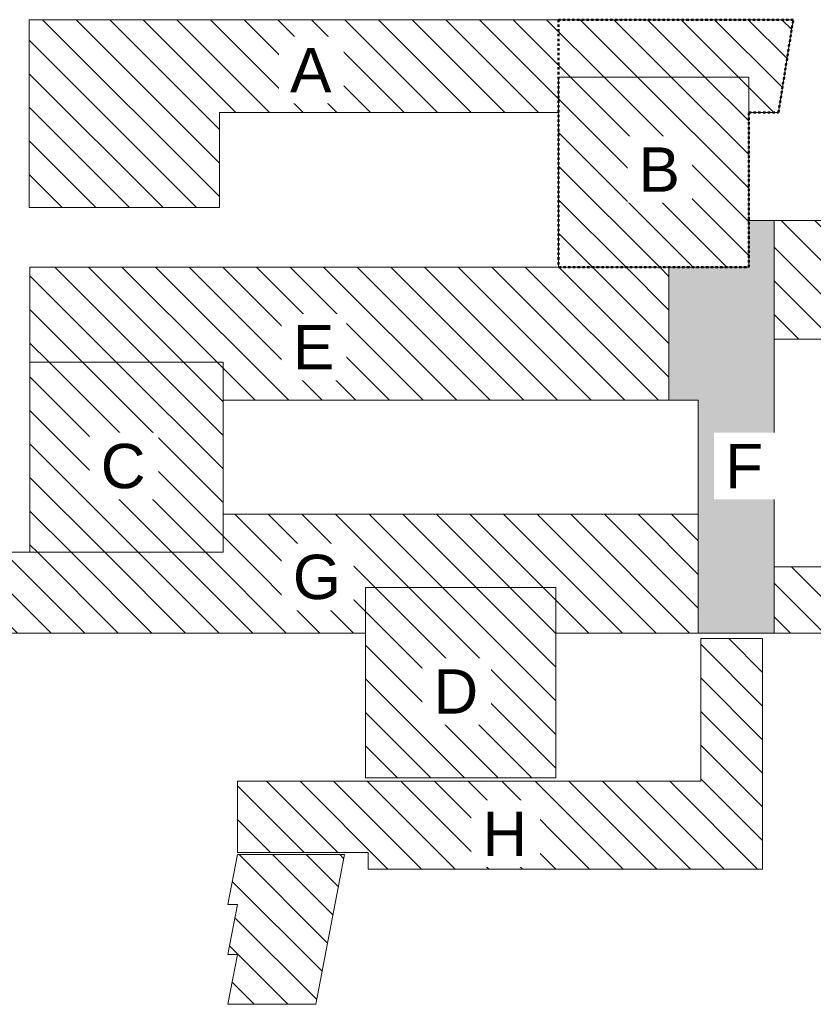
# Model space of a CAD drawing. Header units: centimetres. Extents: x -1434 to 23895, y -8842 to 3590.
# Tile 44 of 75: x 3757 to 13776, y -8842 to 3590. Entities that reach past the tile are written whole.
import ezdxf

# ---------------------------------------------------------------- set-up
doc = ezdxf.new("R2010")
doc.units = ezdxf.units.CM
doc.linetypes.add('Dash', pattern=[60, 30, -30])
for name, color, linetype, lineweight in [('A-DETL', 90, 'Continuous', 9), ('A-DETL-GENF', 92, 'Continuous', 13), ('A-DETL-MEDM', 33, 'Continuous', 13), ('A-DETL-WIDE', 214, 'Continuous', 35), ('G-ANNO-TEXT', 231, 'Continuous', 13)]:
    doc.layers.add(name, color=color, linetype=linetype, lineweight=lineweight)
doc.styles.add('Arial_8', font='arial.ttf', dxfattribs={"height": 560})
pattern_1 = [(315, (11877.47, 0), (212.132, 212.132), [])]

msp = doc.modelspace()

# ---------------------------------------------------------------- hatches: boundary and pattern name
at = {"layer": 'A-DETL-GENF', "lineweight": 18}
h = msp.add_hatch(dxfattribs=at)
h.set_pattern_fill('FP_1', color=250, style=0, pattern_type=2)
h.set_pattern_definition(pattern_1)
h.paths.add_polyline_path([(19853, 758), (21413, 758), (21413, 3158), (19853, 3158), (19853, 1054)], flags=0)
h.paths.add_polyline_path([(3879, 1220), (6279, 1220), (6279, 2420), (10561, 2420), (10561, 2865), (12961, 2865), (12961, 2420), (13336.1, 2420), (13522.6, 3590), (3879, 3590), (3879, 2420)], flags=0)
h = msp.add_hatch(dxfattribs=at)
h.set_pattern_fill('FP_1', color=250, style=0, pattern_type=2)
h.set_pattern_definition(pattern_1)
h.paths.add_polyline_path([(8124, -5981), (10524, -5981), (10524, -3581), (8124, -3581), (8124, -4882.2)], flags=0)
h.paths.add_polyline_path([(3887, -3135), (6324, -3135), (6324, -735), (3887, -735), (3887, -2655)], flags=0)
h.paths.add_polyline_path([(10561, 465), (12961, 465), (12961, 2865), (10561, 2865), (10561, 2420)], flags=0)
h = msp.add_hatch(dxfattribs=at)
h.set_pattern_fill('FP_1', color=250, style=0, pattern_type=2)
h.set_pattern_definition(pattern_1)
h.paths.add_polyline_path([(6506, -8842), (7496, -8842), (7856, -6952), (6506, -6952), (6386, -7582), (6506, -7582), (6386, -8212), (6506, -8212), (6386, -8842)], flags=0)
h.paths.add_polyline_path([(21023, -7423), (21023, -469), (20933, -469), (20933, 758), (19853, 758), (19853, 1054), (13283, 1054), (13283, -442), (15683, -442), (15683, -3319), (13283, -3319), (13283, -4155), (15683, -4155), (15683, -7423), (17153, -7423), (17153, -4573), (19553, -4573), (19553, -7423)], flags=0)
h.paths.add_polyline_path([(12324, -7135), (13136, -7135), (13136, -4225), (12356, -4225), (12356, -6025), (6506, -6025), (6506, -6925), (8156, -6925), (8156, -7135), (11954, -7135)], flags=0)
h.paths.add_polyline_path([(10524, -4155), (12324, -4155), (12324, -2655), (6324, -2655), (6324, -3135), (3287, -3135), (3287, -4155), (8124, -4155), (8124, -3581), (10524, -3581)], flags=0)
h.paths.add_polyline_path([(17153, -3346), (17153, -288), (19553, -288), (19553, -3346)], flags=0)
h.paths.add_polyline_path([(11954, -1215), (11954, 465), (3887, 465), (3887, -735), (6324, -735), (6324, -1215)], flags=0)
at = {"layer": 'A-DETL-GENF', "lineweight": 9}
msp.add_hatch(color=255, dxfattribs=at).paths.add_polyline_path([(13283, -4155), (13283, 1054), (12961, 1054), (12961, 465), (11954, 465), (11954, -1215), (12324, -1215), (12324, -4155), (12961, -4155)], flags=0)

# ---------------------------------------------------------------- linework, layer by layer
at = {"layer": 'A-DETL', "linetype": 'Dash', "lineweight": 50}
for p, q in [((10561, 3590), (10561, 465)), ((13522.6, 3590), (10561, 3590)), ((13336.1, 2420), (13522.6, 3590)), ((12961, 465), (12961, 2420)), ((12961, 2420), (13336.1, 2420)), ((10561, 465), (12961, 465))]:
    msp.add_line(p, q, dxfattribs=at)
at = {"layer": 'A-DETL-MEDM', "lineweight": 9}
for p, q in [((13522.6, 3590), (3879, 3590)), ((3879, 3590), (3879, 1220)), ((13336.1, 2420), (13522.6, 3590)), ((10561, 2420), (10561, 2865)), ((10561, 2865), (12961, 2865)), ((12961, 2865), (12961, 2420)), ((6279, 1220), (6279, 2420)), ((6279, 2420), (10561, 2420)), ((12961, 2420), (13336.1, 2420)), ((3879, 1220), (6279, 1220)), ((13283, 1054), (12961, 1054)), ((12961, 1054), (12961, 465)), ((19853, 1054), (12961, 1054)), ((12961, 1054), (12961, 465)), ((13283, -4155), (13283, 1054)), ((12961, 465), (3887, 465)), ((3887, 465), (3887, -735)), ((12961, 465), (11954, 465)), ((11954, 465), (11954, -1215)), ((13283, -3319), (13283, -442)), ((13283, -442), (15683, -442)), ((3887, -735), (6324, -735)), ((6324, -735), (6324, -1215)), ((6324, -1215), (12324, -1215)), ((11954, -1215), (12324, -1215)), ((12324, -1215), (12324, -4155)), ((12324, -1215), (12324, -2655)), ((6324, -2655), (6324, -3135)), ((12324, -2655), (6324, -2655)), ((6324, -3135), (3287, -3135)), ((15683, -3319), (13283, -3319)), ((8124, -4155), (8124, -3581)), ((8124, -3581), (10524, -3581)), ((10524, -3581), (10524, -4155)), ((3287, -4155), (8124, -4155)), ((10524, -4155), (15683, -4155)), ((12324, -4155), (13283, -4155)), ((13136, -4225), (12356, -4225)), ((12356, -4225), (12356, -6025)), ((13136, -7135), (13136, -4225)), ((12356, -6025), (6506, -6025)), ((6506, -6025), (6506, -6925)), ((6506, -6952), (6386, -7582)), ((6506, -6925), (8156, -6925)), ((7856, -6952), (6506, -6952)), ((7496, -8842), (7856, -6952)), ((8156, -6925), (8156, -7135)), ((8156, -7135), (13136, -7135)), ((6386, -7582), (6506, -7582)), ((6506, -7582), (6386, -8212)), ((6386, -8212), (6506, -8212)), ((6506, -8212), (6386, -8842)), ((6386, -8842), (7496, -8842))]:
    msp.add_line(p, q, dxfattribs=at)
at = {"layer": 'A-DETL-WIDE', "lineweight": 18}
for p, q in [((10561, 2865), (10561, 465)), ((12961, 2865), (10561, 2865)), ((12961, 465), (12961, 2865)), ((10561, 465), (12961, 465)), ((6324, -735), (3887, -735)), ((3887, -735), (3887, -3135)), ((6324, -3135), (6324, -735)), ((3887, -3135), (6324, -3135)), ((10524, -3581), (8124, -3581)), ((8124, -3581), (8124, -5981)), ((10524, -5981), (10524, -3581)), ((8124, -5981), (10524, -5981))]:
    msp.add_line(p, q, dxfattribs=at)

# ---------------------------------------------------------------- next in the draw order: texts
at = {"layer": 'G-ANNO-TEXT', "color": 7, "char_height": 560, "attachment_point": 1, "line_spacing_factor": 0.936439, "style": 'Arial_8', "bg_fill": 3, "box_fill_scale": 1.25, "bg_fill_color": 256, "bg_fill_true_color": 13158600, "bg_fill_transparency": 0}
for s, insert, width in [('\\pxt4.53571,9.07143,13.60714,18.14286,22.67857,27.21429,31.75,36.28571,40.82143,45.35714,49.89286,54.42857,58.96429,63.5,68.03571,72.57143,77.10714,81.64286,86.17857,90.71429,95.25,99.78571,104.32143,108.85714,113.39286,117.92857,122.46429,127,131.53571,136.07143,140.60714,145.14286;{A}', (7170.6, 3234.4), 535.3), ('\\pxt4.53571,9.07143,13.60714,18.14286,22.67857,27.21429,31.75,36.28571,40.82143,45.35714,49.89286,54.42857,58.96429,63.5,68.03571,72.57143,77.10714,81.64286,86.17857,90.71429,95.25,99.78571,104.32143,108.85714,113.39286,117.92857,122.46429,127,131.53571,136.07143,140.60714,145.14286;{B}', (11570.6, 1977.9), 535.3), ('\\pxt4.53571,9.07143,13.60714,18.14286,22.67857,27.21429,31.75,36.28571,40.82143,45.35714,49.89286,54.42857,58.96429,63.5,68.03571,72.57143,77.10714,81.64286,86.17857,90.71429,95.25,99.78571,104.32143,108.85714,113.39286,117.92857,122.46429,127,131.53571,136.07143,140.60714,145.14286;{E}', (7205.6, -265.6), 535.3), ('\\pxt4.53571,9.07143,13.60714,18.14286,22.67857,27.21429,31.75,36.28571,40.82143,45.35714,49.89286,54.42857,58.96429,63.5,68.03571,72.57143,77.10714,81.64286,86.17857,90.71429,95.25,99.78571,104.32143,108.85714,113.39286,117.92857,122.46429,127,131.53571,136.07143,140.60714,145.14286;{C}', (4780.8, -1765.6), 587.82), ('\\pxt4.53571,9.07143,13.60714,18.14286,22.67857,27.21429,31.75,36.28571,40.82143,45.35714,49.89286,54.42857,58.96429,63.5,68.03571,72.57143,77.10714,81.64286,86.17857,90.71429,95.25,99.78571,104.32143,108.85714,113.39286,117.92857,122.46429,127,131.53571,136.07143,140.60714,145.14286;{F}', (12662.9, -1765.6), 494.9), ('\\pxt4.53571,9.07143,13.60714,18.14286,22.67857,27.21429,31.75,36.28571,40.82143,45.35714,49.89286,54.42857,58.96429,63.5,68.03571,72.57143,77.10714,81.64286,86.17857,90.71429,95.25,99.78571,104.32143,108.85714,113.39286,117.92857,122.46429,127,131.53571,136.07143,140.60714,145.14286;{G}', (7205.6, -3165.6), 628.22), ('\\pxt4.53571,9.07143,13.60714,18.14286,22.67857,27.21429,31.75,36.28571,40.82143,45.35714,49.89286,54.42857,58.96429,63.5,68.03571,72.57143,77.10714,81.64286,86.17857,90.71429,95.25,99.78571,104.32143,108.85714,113.39286,117.92857,122.46429,127,131.53571,136.07143,140.60714,145.14286;{D}', (8980.8, -4611.6), 587.82), ('\\pxt4.53571,9.07143,13.60714,18.14286,22.67857,27.21429,31.75,36.28571,40.82143,45.35714,49.89286,54.42857,58.96429,63.5,68.03571,72.57143,77.10714,81.64286,86.17857,90.71429,95.25,99.78571,104.32143,108.85714,113.39286,117.92857,122.46429,127,131.53571,136.07143,140.60714,145.14286;{H}', (9599.4, -6408.1), 587.82)]:
    msp.add_mtext(s, dxfattribs=dict(at, insert=insert, width=width))

doc.saveas('drawing.dxf')
